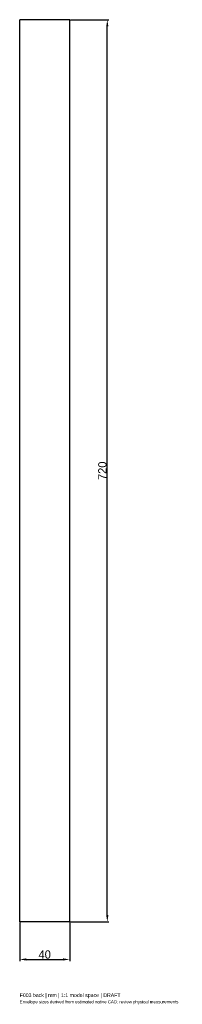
# Model space of a CAD drawing. Header units: millimetres. Extents: x -20 to 110, y -426 to 360.
import ezdxf

# ---------------------------------------------------------------- set-up
doc = ezdxf.new("R2010")
doc.units = ezdxf.units.MM
doc.linetypes.add('HIDDEN', pattern=[9.525, 6.35, -3.175])
for name, color, linetype in [('ANNOTATIONS', 7, 'Continuous'), ('DIMENSIONS', 7, 'Continuous'), ('HIDDEN', 8, 'HIDDEN'), ('VISIBLE', 7, 'Continuous')]:
    doc.layers.add(name, color=color, linetype=linetype)
doc.dimstyles.get("Standard").update_dxf_attribs({"dimtxt": 2.5, "dimasz": 2.5, "dimexe": 1.25, "dimexo": 0.625, "dimtad": 1, "dimcen": 2.5, "dimazin": 3, "dimtfac": 1, "dimtmove": 0, "dimatfit": 3})

msp = doc.modelspace()

# ---------------------------------------------------------------- linework, layer by layer
at = {"layer": 'HIDDEN'}
for p, q in [((-20, -360), (-20, 360)), ((20, 360), (-20, 360)), ((20, -360), (20, 360)), ((20, -360), (-20, -360))]:
    msp.add_line(p, q, dxfattribs=at)
at = {"layer": 'VISIBLE'}
for p, q in [((-20, -360), (-20, 360)), ((20, 360), (-20, 360)), ((20, -360), (20, 360)), ((20, -360), (-20, -360))]:
    msp.add_line(p, q, dxfattribs=at)

# ---------------------------------------------------------------- texts
at = {"layer": 'ANNOTATIONS'}
for s, height, p in [('Envelope sizes derived from estimated native CAD; review physical measurements', 2.5, (-20, -425)), ('F003 back | mm | 1:1 model space | DRAFT', 3, (-20, -420))]:
    msp.add_text(s, height=height, dxfattribs=at).set_placement(p)

# ---------------------------------------------------------------- dimensions: what is measured, and where the dimension line sits
at = {"layer": 'DIMENSIONS'}
msp.add_linear_dim(base=(50, -360), p1=(20, -360), p2=(20, 360), angle=90, dimstyle='Standard', override={"dimtxt": 6.6, "dimasz": 5.4, "dimtad": 1, "dimdec": 2}, dxfattribs=at).render()
msp.add_linear_dim(base=(-20, -390), p1=(-20, -360), p2=(20, -360), dimstyle='Standard', override={"dimtxt": 6.6, "dimasz": 5.4, "dimtad": 1, "dimdec": 2}, dxfattribs=at).render()

doc.saveas('drawing.dxf')
